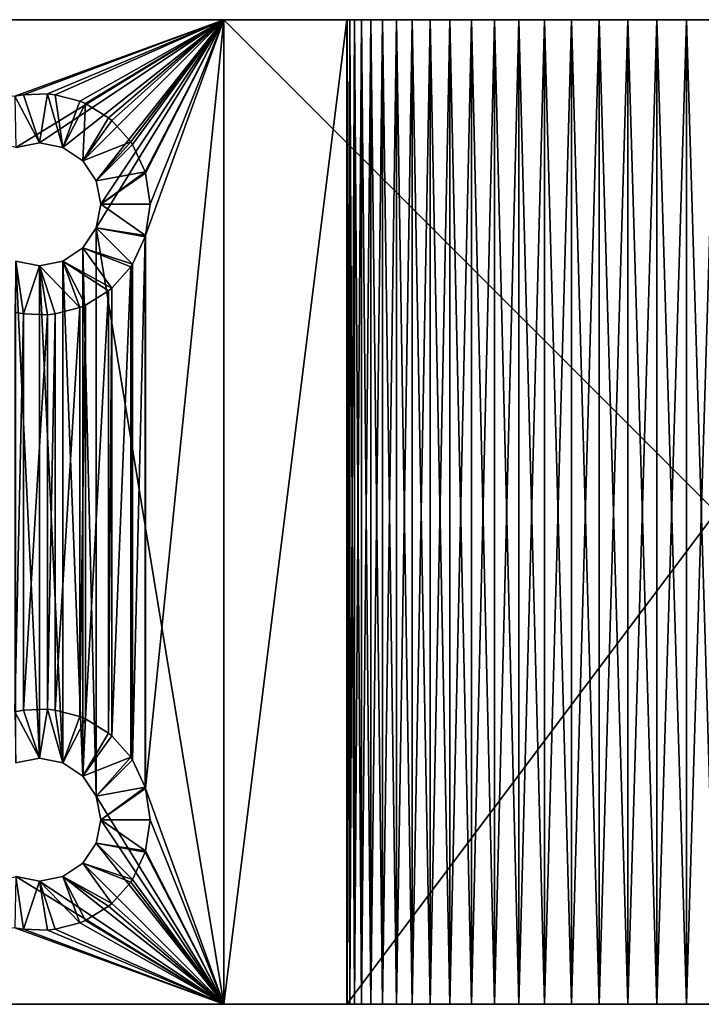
# Model space of a CAD drawing. Extents: x -50 to 50, y -20 to 20.
# Tile 2 of 4: x -28 to -1, y -20 to 20. Entities that reach past the tile are written whole.
import ezdxf

# ---------------------------------------------------------------- set-up
doc = ezdxf.new("R2010")
doc.units = 0
doc.header["$LTSCALE"] = 5
doc.linetypes.add('AUSGEZOGEN', pattern=[0])
doc.layers.add('LAYER0', color=7, linetype='CONTINUOUS')

msp = doc.modelspace()

# ---------------------------------------------------------------- linework, layer by layer
at = {"layer": 'LAYER0', "color": 8, "linetype": 'AUSGEZOGEN'}
for points in [[(-50, 20, -25), (-20, 20, -35), (-50, 20, -35)], [(-50, 20, -25), (-20, 20, -25), (-20, 20, -35)], [(-50, 20, -25), (-28.501, 16.887, -25), (-20, 20, -25)], [(-20, 20, -35), (-28.457, 14.81, -35), (-50, 20, -35)], [(-20, 20, -25), (-28.501, 16.887, -25), (-28.14, 16.954, -25)], [(-20, 20, -35), (-27.5, 15, -35), (-28.457, 14.81, -35)], [(-27.164, 16.987, -25), (-20, 20, -25), (-28.14, 16.954, -25)], [(-20, 20, -35), (-26.543, 14.81, -35), (-27.5, 15, -35)], [(-27.164, 16.987, -25), (-26.86, 16.954, -25), (-20, 20, -25)], [(-20, 20, -25), (-26.86, 16.954, -25), (-25.856, 16.689, -25)], [(-20, 20, -35), (-25.732, 14.268, -35), (-26.543, 14.81, -35)], [(-25.631, 16.593, -25), (-20, 20, -25), (-25.856, 16.689, -25)], [(-20, 20, -35), (-25.19, 13.457, -35), (-25.732, 14.268, -35)], [(-25.631, 16.593, -25), (-24.694, 16.018, -25), (-20, 20, -25)], [(-20, -20, -35), (-25.19, 11.543, -35), (-20, 20, -35)], [(-20, 20, -35), (-25, 12.5, -35), (-25.19, 13.457, -35)], [(-20, 20, -35), (-25.19, 11.543, -35), (-25, 12.5, -35)], [(-20, 20, -25), (-24.694, 16.018, -25), (-24.553, 15.901, -25)], [(-23.782, 15.035, -25), (-20, 20, -25), (-24.553, 15.901, -25)], [(-23.782, 15.035, -25), (-23.714, 14.933, -25), (-20, 20, -25)], [(-20, 20, -25), (-23.714, 14.933, -25), (-23.2, 13.826, -25)], [(-23.182, 13.768, -25), (-20, 20, -25), (-23.2, 13.826, -25)], [(-23.182, 13.768, -25), (-23, 12.5, -25), (-20, 20, -25)], [(-20, 20, -25), (-23, 12.5, -25), (-23.182, 11.232, -25)], [(-23.182, -11.232, -25), (-20, 20, -25), (-23.182, 11.232, -25)], [(-23.182, -11.232, -25), (-20, -20, -25), (-20, 20, -25)], [(-20, 20, -5), (-20, -20, -5), (-15, 20)], [(-15, 20), (-20, -20, -5), (-15, -20)], [(-20, -20, -5), (-20, 20, -5), (-20, -20, -25)], [(-20, -20, -25), (-20, 20, -5), (-20, 20, -25)], [(-10.818, 20, -9.609), (-20, 20, -5), (-15, 20)], [(-10.818, 20, -9.609), (-11.619, 20, -10.513), (-20, 20, -5)], [(-20, 20, -5), (-11.619, 20, -10.513), (-12.345, 20, -11.479)], [(-12.99, 20, -12.5), (-20, 20, -5), (-12.345, 20, -11.479)], [(-12.99, 20, -12.5), (-13.552, 20, -13.57), (-20, 20, -5)], [(-20, 20, -5), (-13.552, 20, -13.57), (-14.025, 20, -14.681)], [(-14.408, 20, -15.827), (-20, 20, -5), (-14.025, 20, -14.681)], [(-14.408, 20, -15.827), (-14.697, 20, -17), (-20, 20, -5)], [(-20, 20, -5), (-14.697, 20, -17), (-20, 20, -25)], [(-20, 20, -25), (-14.697, 20, -17), (-14.891, 20, -18.192)], [(-14.988, 20, -19.396), (-20, 20, -25), (-14.891, 20, -18.192)], [(-14.988, 20, -19.396), (-14.988, 20, -20.604), (-20, 20, -25)], [(-20, 20, -25), (-14.988, 20, -20.604), (-14.891, 20, -21.808)], [(-14.697, 20, -23), (-20, 20, -25), (-14.891, 20, -21.808)], [(-14.697, 20, -23), (-14.408, 20, -24.173), (-20, 20, -25)], [(-20, 20, -25), (-14.408, 20, -24.173), (-14.025, 20, -25.319)], [(-13.552, 20, -26.43), (-20, 20, -25), (-14.025, 20, -25.319)], [(-13.552, 20, -26.43), (-12.99, 20, -27.5), (-20, 20, -25)], [(-20, 20, -25), (-12.99, 20, -27.5), (-20, 20, -35)], [(-12.99, 20, -27.5), (-12.345, 20, -28.521), (-20, 20, -35)], [(-20, 20, -35), (-12.345, 20, -28.521), (-11.619, 20, -29.487)], [(-10.818, 20, -30.391), (-20, 20, -35), (-11.619, 20, -29.487)], [(-10.818, 20, -30.391), (-9.947, 20, -31.228), (-20, 20, -35)], [(-20, 20, -35), (-9.947, 20, -31.228), (-9.011, 20, -31.992)], [(-20, 20, -40), (-9.011, 20, -31.992), (-8.017, 20, -32.678)], [(-6.971, 20, -33.282), (-20, 20, -40), (-8.017, 20, -32.678)], [(-6.971, 20, -33.282), (-5.879, 20, -33.8), (-20, 20, -40)], [(-20, 20, -40), (-5.879, 20, -33.8), (-4.75, 20, -34.228)], [(-3.59, 20, -34.564), (-20, 20, -40), (-4.75, 20, -34.228)], [(-3.59, 20, -34.564), (-2.406, 20, -34.806), (-20, 20, -40)], [(-20, 20, -40), (-2.406, 20, -34.806), (-1.207, 20, -34.951)], [(0, 20, -35), (-20, 20, -40), (-1.207, 20, -34.951)], [(0, 20, -35), (20, 20, -40), (-20, 20, -40)], [(-20, 20, -40), (-20, 20, -35), (-9.011, 20, -31.992)], [(20, 20, -40), (20, -20, -40), (-20, 20, -40)], [(-20, 20, -40), (20, -20, -40), (-20, -20, -40)], [(-20, -20, -35), (-20, 20, -35), (-20, -20, -40)], [(-20, -20, -40), (-20, 20, -35), (-20, 20, -40)], [(-15, 20), (-15, -20), (15, 20)], [(15, 20), (-15, -20), (15, -20)], [(-1.207, 20, -5.049), (-15, 20), (0, 20, -5)], [(-1.207, 20, -5.049), (-2.406, 20, -5.194), (-15, 20)], [(-15, 20), (-2.406, 20, -5.194), (-3.59, 20, -5.436)], [(-4.75, 20, -5.772), (-15, 20), (-3.59, 20, -5.436)], [(-4.75, 20, -5.772), (-5.879, 20, -6.2), (-15, 20)], [(-15, 20), (-5.879, 20, -6.2), (-6.971, 20, -6.718)], [(-8.017, 20, -7.322), (-15, 20), (-6.971, 20, -6.718)], [(-8.017, 20, -7.322), (-9.011, 20, -8.008), (-15, 20)], [(-15, 20), (-9.011, 20, -8.008), (-9.947, 20, -8.772)], [(-10.818, 20, -9.609), (-15, 20), (-9.947, 20, -8.772)], [(-15, 20), (15, 20), (0, 20, -5)], [(-14.988, 20, -19.396), (-14.891, -20, -18.192), (-14.988, -20, -19.396)], [(-14.988, 20, -20.604), (-14.988, -20, -19.396), (-14.988, -20, -20.604)], [(-14.891, 20, -21.808), (-14.988, -20, -20.604), (-14.891, -20, -21.808)], [(-14.988, 20, -20.604), (-14.988, 20, -19.396), (-14.988, -20, -19.396)], [(-14.891, 20, -21.808), (-14.988, 20, -20.604), (-14.988, -20, -20.604)], [(-14.988, 20, -19.396), (-14.891, 20, -18.192), (-14.891, -20, -18.192)], [(-14.891, 20, -18.192), (-14.697, -20, -17), (-14.891, -20, -18.192)], [(-14.697, 20, -23), (-14.891, -20, -21.808), (-14.697, -20, -23)], [(-14.697, 20, -23), (-14.891, 20, -21.808), (-14.891, -20, -21.808)], [(-14.891, 20, -18.192), (-14.697, 20, -17), (-14.697, -20, -17)], [(-14.697, 20, -17), (-14.408, -20, -15.827), (-14.697, -20, -17)], [(-14.408, 20, -24.173), (-14.697, -20, -23), (-14.408, -20, -24.173)], [(-14.408, 20, -24.173), (-14.697, 20, -23), (-14.697, -20, -23)], [(-14.697, 20, -17), (-14.408, 20, -15.827), (-14.408, -20, -15.827)], [(-14.408, 20, -15.827), (-14.025, -20, -14.681), (-14.408, -20, -15.827)], [(-14.025, 20, -25.319), (-14.408, -20, -24.173), (-14.025, -20, -25.319)], [(-14.025, 20, -25.319), (-14.408, 20, -24.173), (-14.408, -20, -24.173)], [(-14.408, 20, -15.827), (-14.025, 20, -14.681), (-14.025, -20, -14.681)], [(-14.025, 20, -14.681), (-13.552, -20, -13.57), (-14.025, -20, -14.681)], [(-13.552, 20, -26.43), (-14.025, -20, -25.319), (-13.552, -20, -26.43)], [(-13.552, 20, -26.43), (-14.025, 20, -25.319), (-14.025, -20, -25.319)], [(-14.025, 20, -14.681), (-13.552, 20, -13.57), (-13.552, -20, -13.57)], [(-13.552, 20, -13.57), (-12.99, -20, -12.5), (-13.552, -20, -13.57)], [(-12.99, 20, -27.5), (-13.552, -20, -26.43), (-12.99, -20, -27.5)], [(-12.99, 20, -27.5), (-13.552, 20, -26.43), (-13.552, -20, -26.43)], [(-13.552, 20, -13.57), (-12.99, 20, -12.5), (-12.99, -20, -12.5)], [(-12.99, 20, -12.5), (-12.345, -20, -11.479), (-12.99, -20, -12.5)], [(-12.345, 20, -28.521), (-12.99, -20, -27.5), (-12.345, -20, -28.521)], [(-12.345, 20, -28.521), (-12.99, 20, -27.5), (-12.99, -20, -27.5)], [(-12.99, 20, -12.5), (-12.345, 20, -11.479), (-12.345, -20, -11.479)], [(-12.345, 20, -11.479), (-11.619, -20, -10.513), (-12.345, -20, -11.479)], [(-11.619, 20, -29.487), (-12.345, -20, -28.521), (-11.619, -20, -29.487)], [(-11.619, 20, -29.487), (-12.345, 20, -28.521), (-12.345, -20, -28.521)], [(-12.345, 20, -11.479), (-11.619, 20, -10.513), (-11.619, -20, -10.513)], [(-11.619, 20, -10.513), (-10.818, -20, -9.609), (-11.619, -20, -10.513)], [(-10.818, 20, -30.391), (-11.619, -20, -29.487), (-10.818, -20, -30.391)], [(-10.818, 20, -30.391), (-11.619, 20, -29.487), (-11.619, -20, -29.487)], [(-11.619, 20, -10.513), (-10.818, 20, -9.609), (-10.818, -20, -9.609)], [(-10.818, 20, -9.609), (-9.947, -20, -8.772), (-10.818, -20, -9.609)], [(-9.947, 20, -31.228), (-10.818, -20, -30.391), (-9.947, -20, -31.228)], [(-9.947, 20, -31.228), (-10.818, 20, -30.391), (-10.818, -20, -30.391)], [(-10.818, 20, -9.609), (-9.947, 20, -8.772), (-9.947, -20, -8.772)], [(-9.947, 20, -8.772), (-9.011, -20, -8.008), (-9.947, -20, -8.772)], [(-9.011, 20, -31.992), (-9.947, -20, -31.228), (-9.011, -20, -31.992)], [(-9.011, 20, -31.992), (-9.947, 20, -31.228), (-9.947, -20, -31.228)], [(-9.947, 20, -8.772), (-9.011, 20, -8.008), (-9.011, -20, -8.008)], [(-9.011, 20, -8.008), (-8.017, -20, -7.322), (-9.011, -20, -8.008)], [(-8.017, 20, -32.678), (-9.011, -20, -31.992), (-8.017, -20, -32.678)], [(-8.017, 20, -32.678), (-9.011, 20, -31.992), (-9.011, -20, -31.992)], [(-9.011, 20, -8.008), (-8.017, 20, -7.322), (-8.017, -20, -7.322)], [(-8.017, 20, -7.322), (-6.971, -20, -6.718), (-8.017, -20, -7.322)], [(-6.971, 20, -33.282), (-8.017, -20, -32.678), (-6.971, -20, -33.282)], [(-6.971, 20, -33.282), (-8.017, 20, -32.678), (-8.017, -20, -32.678)], [(-8.017, 20, -7.322), (-6.971, 20, -6.718), (-6.971, -20, -6.718)], [(-6.971, 20, -6.718), (-5.879, -20, -6.2), (-6.971, -20, -6.718)], [(-5.879, 20, -33.8), (-6.971, -20, -33.282), (-5.879, -20, -33.8)], [(-5.879, 20, -33.8), (-6.971, 20, -33.282), (-6.971, -20, -33.282)], [(-6.971, 20, -6.718), (-5.879, 20, -6.2), (-5.879, -20, -6.2)], [(-5.879, 20, -6.2), (-4.75, -20, -5.772), (-5.879, -20, -6.2)], [(-4.75, 20, -34.228), (-5.879, -20, -33.8), (-4.75, -20, -34.228)], [(-4.75, 20, -34.228), (-5.879, 20, -33.8), (-5.879, -20, -33.8)], [(-5.879, 20, -6.2), (-4.75, 20, -5.772), (-4.75, -20, -5.772)], [(-4.75, 20, -5.772), (-3.59, -20, -5.436), (-4.75, -20, -5.772)], [(-3.59, 20, -34.564), (-4.75, -20, -34.228), (-3.59, -20, -34.564)], [(-3.59, 20, -34.564), (-4.75, 20, -34.228), (-4.75, -20, -34.228)], [(-4.75, 20, -5.772), (-3.59, 20, -5.436), (-3.59, -20, -5.436)], [(-2.406, 20, -5.194), (-2.406, -20, -5.194), (-3.59, 20, -5.436)], [(-3.59, 20, -5.436), (-2.406, -20, -5.194), (-3.59, -20, -5.436)], [(-2.406, 20, -34.806), (-3.59, -20, -34.564), (-2.406, -20, -34.806)], [(-2.406, 20, -34.806), (-3.59, 20, -34.564), (-3.59, -20, -34.564)], [(-1.207, -20, -5.049), (-2.406, 20, -5.194), (-1.207, 20, -5.049)], [(-1.207, -20, -5.049), (-2.406, -20, -5.194), (-2.406, 20, -5.194)], [(-1.207, 20, -34.951), (-2.406, -20, -34.806), (-1.207, -20, -34.951)], [(-1.207, 20, -34.951), (-2.406, 20, -34.806), (-2.406, -20, -34.806)], [(-1.207, -20, -5.049), (-1.207, 20, -5.049), (0, -20, -5)], [(0, 20, -35), (-1.207, -20, -34.951), (0, -20, -35)], [(-1.207, 20, -5.049), (0, 20, -5), (0, -20, -5)], [(0, 20, -35), (-1.207, 20, -34.951), (-1.207, -20, -34.951)], [(-28.501, 16.887, -25), (-27.5, 15, -27), (-28.14, 16.954, -25)], [(-28.501, 16.887, -25), (-28.457, 14.81, -27), (-27.5, 15, -27)], [(-27.5, 15, -27), (-27.164, 16.987, -25), (-28.14, 16.954, -25)], [(-26.543, 14.81, -27), (-27.164, 16.987, -25), (-27.5, 15, -27)], [(-26.86, 16.954, -25), (-27.164, 16.987, -25), (-26.543, 14.81, -27)], [(-26.86, 16.954, -25), (-26.543, 14.81, -27), (-25.856, 16.689, -25)], [(-26.543, 14.81, -27), (-25.631, 16.593, -25), (-25.856, 16.689, -25)], [(-25.732, 14.268, -27), (-25.631, 16.593, -25), (-26.543, 14.81, -27)], [(-24.694, 16.018, -25), (-25.631, 16.593, -25), (-25.732, 14.268, -27)], [(-24.694, 16.018, -25), (-25.732, 14.268, -27), (-24.553, 15.901, -25)], [(-25.732, 14.268, -27), (-23.782, 15.035, -25), (-24.553, 15.901, -25)], [(-28.457, 14.81, -35), (-27.5, 15, -27), (-28.457, 14.81, -27)], [(-28.457, 14.81, -35), (-27.5, 15, -35), (-27.5, 15, -27)], [(-27.5, 15, -35), (-26.543, 14.81, -27), (-27.5, 15, -27)], [(-27.5, 15, -35), (-26.543, 14.81, -35), (-26.543, 14.81, -27)], [(-26.543, 14.81, -35), (-25.732, 14.268, -27), (-26.543, 14.81, -27)], [(-26.543, 14.81, -35), (-25.732, 14.268, -35), (-25.732, 14.268, -27)], [(-25.732, 14.268, -27), (-25.19, 13.457, -27), (-23.782, 15.035, -25)], [(-25.19, 13.457, -27), (-23.714, 14.933, -25), (-23.782, 15.035, -25)], [(-23.2, 13.826, -25), (-23.714, 14.933, -25), (-25.19, 13.457, -27)], [(-25.732, 14.268, -35), (-25.19, 13.457, -27), (-25.732, 14.268, -27)], [(-25.732, 14.268, -35), (-25.19, 13.457, -35), (-25.19, 13.457, -27)], [(-23.2, 13.826, -25), (-25.19, 13.457, -27), (-25, 12.5, -27)], [(-23.2, 13.826, -25), (-25, 12.5, -27), (-23.182, 13.768, -25)], [(-25, 12.5, -27), (-23, 12.5, -25), (-23.182, 13.768, -25)], [(-25.19, 13.457, -35), (-25, 12.5, -27), (-25.19, 13.457, -27)], [(-25.19, 13.457, -35), (-25, 12.5, -35), (-25, 12.5, -27)], [(-25, 12.5, -35), (-25.19, 11.543, -27), (-25, 12.5, -27)], [(-25, 12.5, -35), (-25.19, 11.543, -35), (-25.19, 11.543, -27)], [(-23.182, 11.232, -25), (-25, 12.5, -27), (-25.19, 11.543, -27)], [(-23.182, 11.232, -25), (-23, 12.5, -25), (-25, 12.5, -27)], [(-25.19, 11.543, -35), (-25.732, 10.732, -27), (-25.19, 11.543, -27)], [(-25.19, 11.543, -35), (-25.732, 10.732, -35), (-25.732, 10.732, -27)], [(-25.19, 11.543, -27), (-25.732, 10.732, -27), (-23.714, 10.067, -25)], [(-25.19, -11.543, -35), (-25.732, 10.732, -35), (-25.19, 11.543, -35)], [(-25.19, 11.543, -27), (-23.714, 10.067, -25), (-23.2, 11.174, -25)], [(-23.182, 11.232, -25), (-25.19, 11.543, -27), (-23.2, 11.174, -25)], [(-20, -20, -35), (-25.19, -11.543, -35), (-25.19, 11.543, -35)], [(-23.182, -11.232, -25), (-23.182, 11.232, -25), (-23.2, -11.174, -25)], [(-23.182, 11.232, -25), (-23.2, 11.174, -25), (-23.2, -11.174, -25)], [(-23.2, -11.174, -25), (-23.2, 11.174, -25), (-23.714, -10.067, -25)], [(-23.714, -10.067, -25), (-23.2, 11.174, -25), (-23.714, 10.067, -25)], [(-25.732, 10.732, -35), (-26.543, 10.19, -27), (-25.732, 10.732, -27)], [(-25.732, 10.732, -35), (-26.543, 10.19, -35), (-26.543, 10.19, -27)], [(-24.553, 9.099, -25), (-25.732, 10.732, -27), (-26.543, 10.19, -27)], [(-25.732, -10.732, -35), (-26.543, 10.19, -35), (-25.732, 10.732, -35)], [(-24.553, 9.099, -25), (-23.782, 9.965, -25), (-25.732, 10.732, -27)], [(-25.732, 10.732, -27), (-23.782, 9.965, -25), (-23.714, 10.067, -25)], [(-25.19, -11.543, -35), (-25.732, -10.732, -35), (-25.732, 10.732, -35)], [(-28.14, 8.046, -25), (-28.457, 10.19, -27), (-28.501, 8.113, -25)], [(-27.5, 10, -35), (-28.457, 10.19, -27), (-27.5, 10, -27)], [(-27.5, 10, -35), (-28.457, 10.19, -35), (-28.457, 10.19, -27)], [(-28.14, 8.046, -25), (-27.5, 10, -27), (-28.457, 10.19, -27)], [(-28.457, 10.19, -35), (-27.5, -10, -35), (-28.457, -10.19, -35)], [(-28.457, 10.19, -35), (-27.5, 10, -35), (-27.5, -10, -35)], [(-28.14, 8.046, -25), (-27.164, 8.013, -25), (-27.5, 10, -27)], [(-26.543, 10.19, -35), (-27.5, 10, -27), (-26.543, 10.19, -27)], [(-26.543, 10.19, -35), (-27.5, 10, -35), (-27.5, 10, -27)], [(-25.856, 8.311, -25), (-26.543, 10.19, -27), (-27.5, 10, -27)], [(-26.543, -10.19, -35), (-27.5, 10, -35), (-26.543, 10.19, -35)], [(-27.5, 10, -27), (-27.164, 8.013, -25), (-26.86, 8.046, -25)], [(-25.856, 8.311, -25), (-27.5, 10, -27), (-26.86, 8.046, -25)], [(-27.5, -10, -35), (-27.5, 10, -35), (-26.543, -10.19, -35)], [(-25.856, 8.311, -25), (-25.631, 8.407, -25), (-26.543, 10.19, -27)], [(-26.543, 10.19, -27), (-25.631, 8.407, -25), (-24.694, 8.982, -25)], [(-24.553, 9.099, -25), (-26.543, 10.19, -27), (-24.694, 8.982, -25)], [(-25.732, -10.732, -35), (-26.543, -10.19, -35), (-26.543, 10.19, -35)], [(-23.782, -9.965, -25), (-23.714, 10.067, -25), (-23.782, 9.965, -25)], [(-23.782, -9.965, -25), (-23.714, -10.067, -25), (-23.714, 10.067, -25)], [(-24.553, -9.099, -25), (-23.782, 9.965, -25), (-24.553, 9.099, -25)], [(-24.553, -9.099, -25), (-23.782, -9.965, -25), (-23.782, 9.965, -25)], [(-25.631, -8.407, -25), (-24.694, 8.982, -25), (-25.631, 8.407, -25)], [(-25.631, -8.407, -25), (-24.694, -8.982, -25), (-24.694, 8.982, -25)], [(-24.694, -8.982, -25), (-24.553, 9.099, -25), (-24.694, 8.982, -25)], [(-24.694, -8.982, -25), (-24.553, -9.099, -25), (-24.553, 9.099, -25)], [(-25.856, -8.311, -25), (-25.631, 8.407, -25), (-25.856, 8.311, -25)], [(-25.856, -8.311, -25), (-25.631, -8.407, -25), (-25.631, 8.407, -25)], [(-28.501, -8.113, -25), (-28.14, 8.046, -25), (-28.501, 8.113, -25)], [(-28.501, -8.113, -25), (-28.14, -8.046, -25), (-28.14, 8.046, -25)], [(-28.14, -8.046, -25), (-27.164, 8.013, -25), (-28.14, 8.046, -25)], [(-28.14, -8.046, -25), (-27.164, -8.013, -25), (-27.164, 8.013, -25)], [(-27.164, -8.013, -25), (-26.86, 8.046, -25), (-27.164, 8.013, -25)], [(-27.164, -8.013, -25), (-26.86, -8.046, -25), (-26.86, 8.046, -25)], [(-26.86, -8.046, -25), (-25.856, 8.311, -25), (-26.86, 8.046, -25)], [(-26.86, -8.046, -25), (-25.856, -8.311, -25), (-25.856, 8.311, -25)], [(-28.501, -8.113, -25), (-27.5, -10, -27), (-28.14, -8.046, -25)], [(-28.501, -8.113, -25), (-28.457, -10.19, -27), (-27.5, -10, -27)], [(-27.5, -10, -27), (-27.164, -8.013, -25), (-28.14, -8.046, -25)], [(-26.543, -10.19, -27), (-27.164, -8.013, -25), (-27.5, -10, -27)], [(-26.86, -8.046, -25), (-27.164, -8.013, -25), (-26.543, -10.19, -27)], [(-26.86, -8.046, -25), (-26.543, -10.19, -27), (-25.856, -8.311, -25)], [(-26.543, -10.19, -27), (-25.631, -8.407, -25), (-25.856, -8.311, -25)], [(-25.732, -10.732, -27), (-25.631, -8.407, -25), (-26.543, -10.19, -27)], [(-24.694, -8.982, -25), (-25.631, -8.407, -25), (-25.732, -10.732, -27)], [(-24.694, -8.982, -25), (-25.732, -10.732, -27), (-24.553, -9.099, -25)], [(-25.732, -10.732, -27), (-23.782, -9.965, -25), (-24.553, -9.099, -25)], [(-28.457, -10.19, -35), (-27.5, -10, -27), (-28.457, -10.19, -27)], [(-28.457, -10.19, -35), (-27.5, -10, -35), (-27.5, -10, -27)], [(-27.5, -10, -35), (-26.543, -10.19, -27), (-27.5, -10, -27)], [(-27.5, -10, -35), (-26.543, -10.19, -35), (-26.543, -10.19, -27)], [(-25.732, -10.732, -27), (-25.19, -11.543, -27), (-23.782, -9.965, -25)], [(-25.19, -11.543, -27), (-23.714, -10.067, -25), (-23.782, -9.965, -25)], [(-26.543, -10.19, -35), (-25.732, -10.732, -27), (-26.543, -10.19, -27)], [(-26.543, -10.19, -35), (-25.732, -10.732, -35), (-25.732, -10.732, -27)], [(-23.2, -11.174, -25), (-23.714, -10.067, -25), (-25.19, -11.543, -27)], [(-25.732, -10.732, -35), (-25.19, -11.543, -27), (-25.732, -10.732, -27)], [(-25.732, -10.732, -35), (-25.19, -11.543, -35), (-25.19, -11.543, -27)], [(-23.2, -11.174, -25), (-25.19, -11.543, -27), (-25, -12.5, -27)], [(-23.2, -11.174, -25), (-25, -12.5, -27), (-23.182, -11.232, -25)], [(-25.19, -11.543, -35), (-25, -12.5, -27), (-25.19, -11.543, -27)], [(-25.19, -11.543, -35), (-25, -12.5, -35), (-25, -12.5, -27)], [(-20, -20, -35), (-25, -12.5, -35), (-25.19, -11.543, -35)], [(-25, -12.5, -27), (-23, -12.5, -25), (-23.182, -11.232, -25)], [(-23.182, -11.232, -25), (-23, -12.5, -25), (-20, -20, -25)], [(-25, -12.5, -35), (-25.19, -13.457, -27), (-25, -12.5, -27)], [(-25, -12.5, -35), (-25.19, -13.457, -35), (-25.19, -13.457, -27)], [(-23.182, -13.768, -25), (-25, -12.5, -27), (-25.19, -13.457, -27)], [(-20, -20, -35), (-25.19, -13.457, -35), (-25, -12.5, -35)], [(-23.182, -13.768, -25), (-23, -12.5, -25), (-25, -12.5, -27)], [(-20, -20, -25), (-23, -12.5, -25), (-23.182, -13.768, -25)], [(-25.19, -13.457, -35), (-25.732, -14.268, -27), (-25.19, -13.457, -27)], [(-25.19, -13.457, -35), (-25.732, -14.268, -35), (-25.732, -14.268, -27)], [(-25.19, -13.457, -27), (-25.732, -14.268, -27), (-23.714, -14.933, -25)], [(-20, -20, -35), (-25.732, -14.268, -35), (-25.19, -13.457, -35)], [(-25.19, -13.457, -27), (-23.714, -14.933, -25), (-23.2, -13.826, -25)], [(-23.182, -13.768, -25), (-25.19, -13.457, -27), (-23.2, -13.826, -25)], [(-23.2, -13.826, -25), (-23.714, -14.933, -25), (-20, -20, -25)], [(-23.2, -13.826, -25), (-20, -20, -25), (-23.182, -13.768, -25)], [(-25.732, -14.268, -35), (-26.543, -14.81, -27), (-25.732, -14.268, -27)], [(-25.732, -14.268, -35), (-26.543, -14.81, -35), (-26.543, -14.81, -27)], [(-24.553, -15.901, -25), (-25.732, -14.268, -27), (-26.543, -14.81, -27)], [(-20, -20, -35), (-26.543, -14.81, -35), (-25.732, -14.268, -35)], [(-24.553, -15.901, -25), (-23.782, -15.035, -25), (-25.732, -14.268, -27)], [(-25.732, -14.268, -27), (-23.782, -15.035, -25), (-23.714, -14.933, -25)], [(-20, -20, -35), (-50, -20, -35), (-28.457, -14.81, -35)], [(-28.14, -16.954, -25), (-28.457, -14.81, -27), (-28.501, -16.887, -25)], [(-27.5, -15, -35), (-28.457, -14.81, -27), (-27.5, -15, -27)], [(-27.5, -15, -35), (-28.457, -14.81, -35), (-28.457, -14.81, -27)], [(-28.14, -16.954, -25), (-27.5, -15, -27), (-28.457, -14.81, -27)], [(-20, -20, -35), (-28.457, -14.81, -35), (-27.5, -15, -35)], [(-28.14, -16.954, -25), (-27.164, -16.987, -25), (-27.5, -15, -27)], [(-26.543, -14.81, -35), (-27.5, -15, -27), (-26.543, -14.81, -27)], [(-26.543, -14.81, -35), (-27.5, -15, -35), (-27.5, -15, -27)], [(-25.856, -16.689, -25), (-26.543, -14.81, -27), (-27.5, -15, -27)], [(-20, -20, -35), (-27.5, -15, -35), (-26.543, -14.81, -35)], [(-27.5, -15, -27), (-27.164, -16.987, -25), (-26.86, -16.954, -25)], [(-25.856, -16.689, -25), (-27.5, -15, -27), (-26.86, -16.954, -25)], [(-25.856, -16.689, -25), (-25.631, -16.593, -25), (-26.543, -14.81, -27)], [(-26.543, -14.81, -27), (-25.631, -16.593, -25), (-24.694, -16.018, -25)], [(-24.553, -15.901, -25), (-26.543, -14.81, -27), (-24.694, -16.018, -25)], [(-24.553, -15.901, -25), (-20, -20, -25), (-23.782, -15.035, -25)], [(-20, -20, -25), (-23.714, -14.933, -25), (-23.782, -15.035, -25)], [(-24.553, -15.901, -25), (-24.694, -16.018, -25), (-20, -20, -25)], [(-20, -20, -25), (-24.694, -16.018, -25), (-25.631, -16.593, -25)], [(-25.856, -16.689, -25), (-26.86, -16.954, -25), (-20, -20, -25)], [(-25.856, -16.689, -25), (-20, -20, -25), (-25.631, -16.593, -25)], [(-20, -20, -25), (-28.501, -16.887, -25), (-50, -20, -25)], [(-28.14, -16.954, -25), (-28.501, -16.887, -25), (-20, -20, -25)], [(-28.14, -16.954, -25), (-20, -20, -25), (-27.164, -16.987, -25)], [(-20, -20, -25), (-26.86, -16.954, -25), (-27.164, -16.987, -25)], [(-20, -20, -25), (-50, -20, -25), (-20, -20, -35)], [(-20, -20, -35), (-50, -20, -25), (-50, -20, -35)], [(0, -20, -35), (-20, -20, -40), (20, -20, -40)], [(0, -20, -35), (-1.207, -20, -34.951), (-20, -20, -40)], [(-20, -20, -40), (-1.207, -20, -34.951), (-2.406, -20, -34.806)], [(-3.59, -20, -34.564), (-20, -20, -40), (-2.406, -20, -34.806)], [(-3.59, -20, -34.564), (-4.75, -20, -34.228), (-20, -20, -40)], [(-20, -20, -40), (-4.75, -20, -34.228), (-5.879, -20, -33.8)], [(-6.971, -20, -33.282), (-20, -20, -40), (-5.879, -20, -33.8)], [(-6.971, -20, -33.282), (-8.017, -20, -32.678), (-20, -20, -40)], [(-20, -20, -40), (-8.017, -20, -32.678), (-9.011, -20, -31.992)], [(-20, -20, -35), (-9.011, -20, -31.992), (-9.947, -20, -31.228)], [(-10.818, -20, -30.391), (-20, -20, -35), (-9.947, -20, -31.228)], [(-10.818, -20, -30.391), (-11.619, -20, -29.487), (-20, -20, -35)], [(-20, -20, -35), (-11.619, -20, -29.487), (-12.345, -20, -28.521)], [(-12.99, -20, -27.5), (-20, -20, -35), (-12.345, -20, -28.521)], [(-12.99, -20, -27.5), (-20, -20, -25), (-20, -20, -35)], [(-12.99, -20, -27.5), (-13.552, -20, -26.43), (-20, -20, -25)], [(-20, -20, -25), (-13.552, -20, -26.43), (-14.025, -20, -25.319)], [(-14.408, -20, -24.173), (-20, -20, -25), (-14.025, -20, -25.319)], [(-14.408, -20, -24.173), (-14.697, -20, -23), (-20, -20, -25)], [(-20, -20, -25), (-14.697, -20, -23), (-14.891, -20, -21.808)], [(-14.988, -20, -20.604), (-20, -20, -25), (-14.891, -20, -21.808)], [(-14.988, -20, -20.604), (-14.988, -20, -19.396), (-20, -20, -25)], [(-20, -20, -25), (-14.988, -20, -19.396), (-14.891, -20, -18.192)], [(-14.697, -20, -17), (-20, -20, -25), (-14.891, -20, -18.192)], [(-14.697, -20, -17), (-20, -20, -5), (-20, -20, -25)], [(-14.697, -20, -17), (-14.408, -20, -15.827), (-20, -20, -5)], [(-20, -20, -5), (-14.408, -20, -15.827), (-14.025, -20, -14.681)], [(-13.552, -20, -13.57), (-20, -20, -5), (-14.025, -20, -14.681)], [(-13.552, -20, -13.57), (-12.99, -20, -12.5), (-20, -20, -5)], [(-20, -20, -5), (-12.99, -20, -12.5), (-12.345, -20, -11.479)], [(-11.619, -20, -10.513), (-20, -20, -5), (-12.345, -20, -11.479)], [(-11.619, -20, -10.513), (-10.818, -20, -9.609), (-20, -20, -5)], [(-20, -20, -5), (-10.818, -20, -9.609), (-15, -20)], [(-20, -20, -35), (-20, -20, -40), (-9.011, -20, -31.992)], [(-15, -20), (-10.818, -20, -9.609), (-9.947, -20, -8.772)], [(-9.011, -20, -8.008), (-15, -20), (-9.947, -20, -8.772)], [(-9.011, -20, -8.008), (-8.017, -20, -7.322), (-15, -20)], [(-15, -20), (-8.017, -20, -7.322), (-6.971, -20, -6.718)], [(-5.879, -20, -6.2), (-15, -20), (-6.971, -20, -6.718)], [(-5.879, -20, -6.2), (-4.75, -20, -5.772), (-15, -20)], [(-15, -20), (-4.75, -20, -5.772), (-3.59, -20, -5.436)], [(-2.406, -20, -5.194), (-15, -20), (-3.59, -20, -5.436)], [(-2.406, -20, -5.194), (-1.207, -20, -5.049), (-15, -20)], [(-15, -20), (-1.207, -20, -5.049), (0, -20, -5)], [(15, -20), (-15, -20), (0, -20, -5)]]:
    msp.add_3dface(points, dxfattribs=at)

doc.saveas('drawing.dxf')
